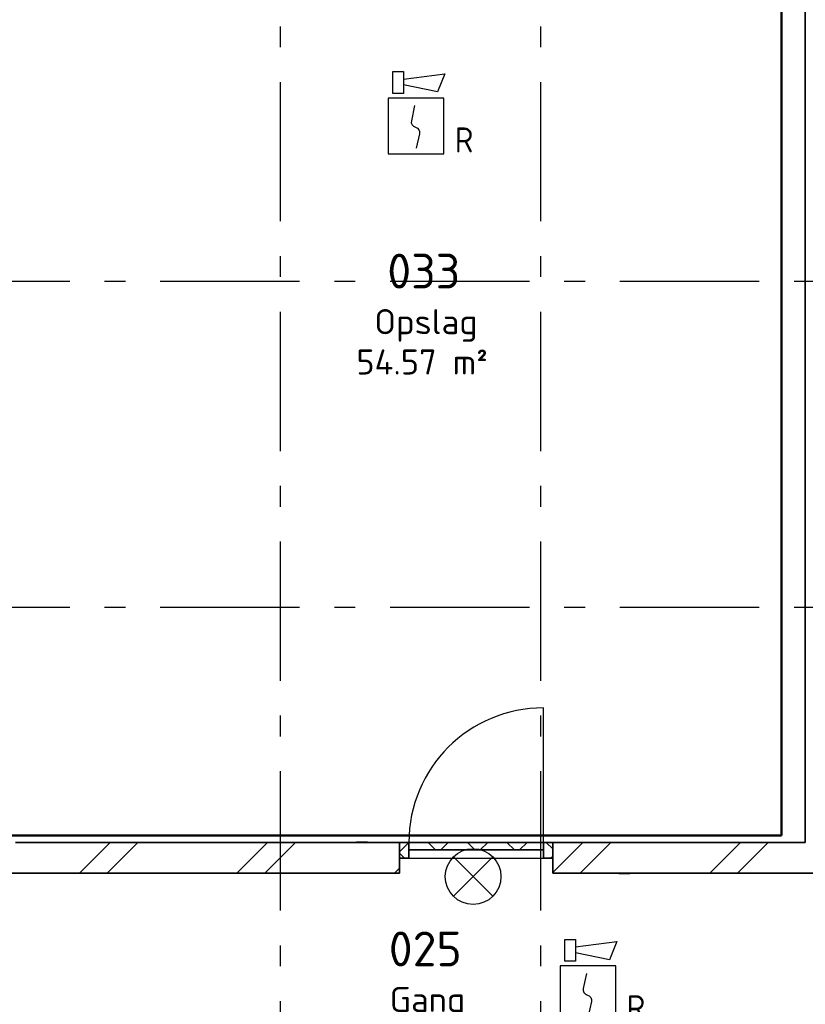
# Model space of a CAD drawing. Header units: millimetres. Extents: x -285236 to 84130, y -470 to 79511.
# Tile 152 of 192: x -15242 to -9602, y 49890 to 56960. Entities that reach past the tile are written whole.
import ezdxf
from ezdxf.enums import TextEntityAlignment as Align

# ---------------------------------------------------------------- set-up
doc = ezdxf.new("R2010")
doc.units = ezdxf.units.MM
doc.linetypes.add('NLRS_stramien', pattern=[1650, 1000, -250, 150, -250])
doc.layers.add('EL6511--', color=3, linetype='Continuous')
doc.layers.add('XREF', color=254, linetype='Continuous')
doc.styles.add('ISOCPEUR_1', font='isocpeur.ttf', dxfattribs={"height": 250})
doc.styles.add('ISOCPEUR_3', font='isocpeur.ttf', dxfattribs={"height": 180})
doc.styles.add('STABICAD-018', font='ISOCP.SHX', dxfattribs={"height": 180})
pattern_1 = [(45, (-29773.96, 17038.63), (-141.4214, 141.4214), []), (135, (-29773.96, 17038.63), (-141.4214, -141.4214), [])]

# ---------------------------------------------------------------- blocks, each defined once
blk = doc.blocks.new('VB654NVI')
at = {"color": 0, "linetype": 'Continuous'}
for p, q in [((-1.414, 1.586), (1.414, 4.414)), ((-1.414, 4.414), (1.414, 1.586))]:
    blk.add_line(p, q, dxfattribs=at)
blk.add_circle((0, 3), 2, dxfattribs=at)
at = {"color": 0, "linetype": 'Continuous', "style": 'STABICAD-018'}
for tag, p in [('ARTICLECODE', (-2.661, 12.862)), ('FIREPROTECTION_PANEL', (0.003, 9.854)), ('CODING', (0, 7))]:
    blk.add_attdef(tag, text='', height=1.8, dxfattribs=at).set_placement(p, align=Align.MIDDLE)
blk = doc.blocks.new('VB655IS2')
at = {"color": 0, "linetype": 'Continuous'}
blk.add_lwpolyline([(-1.667, 2.333), (-1.667, 3.909), (-0.89, 3.909), (-0.89, 2.333)], close=True, dxfattribs=at)
blk.add_lwpolyline([(-0.89, 3.371), (2.061, 3.756), (1.543, 2.449), (-0.89, 2.948)], dxfattribs=at)
blk = doc.blocks.new('*U137')
at = {"color": 0, "linetype": 'Continuous'}
for p, q in [((-2, 2), (-2, -2)), ((2, 2), (-2, 2)), ((2, -2), (2, 2)), ((-2, -2), (2, -2))]:
    blk.add_line(p, q, dxfattribs=at)
blk.add_lwpolyline([(-0.115, 1.468), (-0.337, 0.383, 0.399092), (-0.043, -0.089, -0.403068), (0.246, -0.559), (0.017, -1.602)], format="xyb", dxfattribs=at)
at = {"color": 0, "linetype": 'Continuous', "lineweight": 100}
blk.add_blockref('VB655IS2', (0, 0), dxfattribs=at)
at = {"color": 0, "linetype": 'Continuous', "style": 'STABICAD-018'}
for tag, p in [('CODING1', (-1.221, 12.191)), ('CODING2', (-0.947, 9.731)), ('ARTICLECODE', (0.777, 6.96)), ('FIREPROTECTION_PANEL', (0.777, 4.649)), ('FIREPROTECTION_ZONE', (0.049, 2.882)), ('FIREPROTECTION_HARDWARENUMBER', (5.423, -4.399))]:
    blk.add_attdef(tag, text='', height=1.8, dxfattribs=at).set_placement(p, align=Align.MIDDLE)
blk.add_attdef('TEXT1', (3.46, -3.379), '', height=1.8, dxfattribs=at)

msp = doc.modelspace()

# ---------------------------------------------------------------- hatches: boundary and pattern name
at = {"layer": 'XREF', "lineweight": 9}
h = msp.add_hatch(dxfattribs=at)
h.set_pattern_fill('FP_6', color=256, angle=45, style=0, pattern_type=2)
h.set_pattern_definition([(45, (-29374, 17038.6), (-565.685, 565.685), []), (45, (-29174, 17038.6), (-565.685, 565.685), [])])
h.paths.add_polyline_path([(-6471.1304, 50832.6047), (-6471.1304, 51052.6047), (-6622.1304, 51052.6047), (-6622.1304, 50832.6047)])
h.paths.add_polyline_path([(-10976.5879, 50832.6047), (-7722.1304, 50832.6047), (-7722.1304, 51052.6047), (-11414.6304, 51052.6047), (-11414.6304, 50832.6047)])
h.paths.add_polyline_path([(-17994.6304, 50832.6047), (-12514.6304, 50832.6047), (-12514.6304, 51052.6047), (-17994.6304, 51052.6047)])
h.paths.add_polyline_path([(-20425.9736, 50832.6047), (-19549.6304, 50832.6047), (-19549.6304, 51052.6047), (-22172.1304, 51052.6047), (-22172.1304, 50832.6047), (-21772.1304, 50832.6047)])
h = msp.add_hatch(dxfattribs=at)
h.set_pattern_fill('FP_114', color=256, style=0, pattern_type=2)
h.set_pattern_definition(pattern_1)
h.paths.add_polyline_path([(-12514.6304, 50938.6047), (-12447.6304, 50938.6047), (-12447.6304, 51052.6047), (-12514.6304, 51052.6047), (-12514.6304, 50998.6047)])
h.paths.add_polyline_path([(-11481.6304, 50938.6047), (-11414.6304, 50938.6047), (-11414.6304, 51052.6047), (-11481.6304, 51052.6047), (-11481.6304, 50998.6047)])
h = msp.add_hatch(dxfattribs=at)
h.set_pattern_fill('FP_114', color=256, style=0, pattern_type=2)
h.set_pattern_definition(pattern_1)
h.paths.add_polyline_path([(-11811.5623, 50998.6047), (-11481.6304, 50998.6047), (-11481.6304, 51052.6047), (-12447.6304, 51052.6047), (-12447.6304, 50998.6047)])

# ---------------------------------------------------------------- linework, layer by layer
at = {"layer": 'XREF', "linetype": 'NLRS_stramien'}
for p, q in [((-13372.1304, 77962.7572), (-13372.1304, 8370.0218)), ((-11502.1304, 77962.7572), (-11502.1304, 8370.0218)), ((-47232.6128, 55082.6047), (64223.889, 55082.6047)), ((-47232.6128, 52742.6047), (64223.889, 52742.6047))]:
    msp.add_line(p, q, dxfattribs=at)
at = {"layer": 'XREF', "lineweight": 50}
for p, q in [((-9772.1304, 51102.6047), (-9772.1304, 62087.6047)), ((-27672.1304, 51102.6047), (-9772.1304, 51102.6047))]:
    msp.add_line(p, q, dxfattribs=at)
at = {"layer": 'XREF', "lineweight": 35}
for p, q in [((-9602.1304, 58702.6047), (-9602.1304, 51052.6047)), ((-12514.6304, 51052.6047), (-15272.1304, 51052.6047)), ((-12514.6304, 50832.6047), (-12514.6304, 51052.6047)), ((-12514.6304, 51052.6047), (-12514.6304, 50938.6047)), ((-12447.6304, 51052.6047), (-12514.6304, 51052.6047)), ((-12447.6304, 50938.6047), (-12447.6304, 51052.6047)), ((-11481.6304, 51052.6047), (-12447.6304, 51052.6047)), ((-12447.6304, 51052.6047), (-12447.6304, 50998.6047)), ((-11414.6304, 51052.6047), (-11481.6304, 51052.6047)), ((-11481.6304, 51052.6047), (-11481.6304, 50938.6047)), ((-11481.6304, 50998.6047), (-11481.6304, 51052.6047)), ((-9602.1304, 51052.6047), (-11414.6304, 51052.6047)), ((-11414.6304, 51052.6047), (-11414.6304, 50832.6047)), ((-11414.6304, 50938.6047), (-11414.6304, 51052.6047)), ((-12447.6304, 50998.6047), (-11481.6304, 50998.6047)), ((-12514.6304, 50938.6047), (-12447.6304, 50938.6047)), ((-11481.6304, 50938.6047), (-11414.6304, 50938.6047)), ((-17994.6304, 50832.6047), (-12514.6304, 50832.6047)), ((-11414.6304, 50832.6047), (-7722.1304, 50832.6047))]:
    msp.add_line(p, q, dxfattribs=at)
at = {"layer": 'XREF'}
for p, q in [((-11481.6304, 51052.6047), (-11481.6304, 52018.6047)), ((-12447.6304, 50938.6047), (-11481.6304, 50938.6047))]:
    msp.add_line(p, q, dxfattribs=at)
at = {"layer": 'XREF', "lineweight": 9}
for p, q in [((-12824.3349, 51057.6047), (-12744.3349, 51057.6047)), ((-12824.3349, 51052.6047), (-12824.3349, 51057.6047)), ((-12744.3349, 51057.6047), (-12744.3349, 51052.6047)), ((-10940.8195, 50827.6047), (-10940.8195, 50832.6047)), ((-10860.8195, 50827.6047), (-10940.8195, 50827.6047)), ((-10860.8195, 50832.6047), (-10860.8195, 50827.6047))]:
    msp.add_line(p, q, dxfattribs=at)
at = {"layer": 'XREF'}
msp.add_arc((-11481.6304, 51052.6047), 966, 90, 180, dxfattribs=at)

# ---------------------------------------------------------------- block references
at = {"layer": 'EL6511--', "linetype": 'Continuous', "lineweight": 100}
ref = msp.add_blockref('*U137', (-12396.4458, 56196.9931), dxfattribs=dict(at, xscale=100, yscale=100, zscale=100))
ref.add_attrib('TEXT1', 'R', (-12118.4458, 56006.9931), dxfattribs={"layer": '0', "color": 1, "linetype": 'Continuous', "lineweight": 100, "height": 180, "style": 'STABICAD-018'})
at = {"layer": 'EL6511--', "linetype": 'Continuous', "lineweight": 100, "xscale": 100, "yscale": 100, "zscale": 100, "rotation": 90.00000000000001}
msp.add_blockref('VB654NVI', (-11686.6264, 50806.7496), dxfattribs=at)
at = {"layer": 'EL6511--', "linetype": 'Continuous', "lineweight": 100}
ref = msp.add_blockref('*U137', (-11162.3147, 49965.254), dxfattribs=dict(at, xscale=100, yscale=100, zscale=100))
ref.add_attrib('TEXT1', 'R', (-10884.3147, 49775.254), dxfattribs={"layer": '0', "color": 1, "linetype": 'Continuous', "lineweight": 100, "height": 180, "style": 'STABICAD-018'})

# ---------------------------------------------------------------- texts
at = {"layer": 'XREF', "attachment_point": 1}
for s, insert, char_height, width, style in [('033', (-12602.73, 55280.0135), 250, 649.366875, 'ISOCPEUR_1'), ('Opslag', (-12695.23, 54882.0396), 180, 873.839375, 'ISOCPEUR_3'), ('54.57 m²', (-12825.1509, 54592.4332), 180, 1170.46375, 'ISOCPEUR_3'), ('025', (-12592.23, 50412.3386), 250, 649.366875, 'ISOCPEUR_1'), ('Gang', (-12585.23, 50014.3647), 180, 633.333125, 'ISOCPEUR_3')]:
    msp.add_mtext(s, dxfattribs=dict(at, insert=insert, char_height=char_height, width=width, style=style))

doc.saveas('drawing.dxf')
